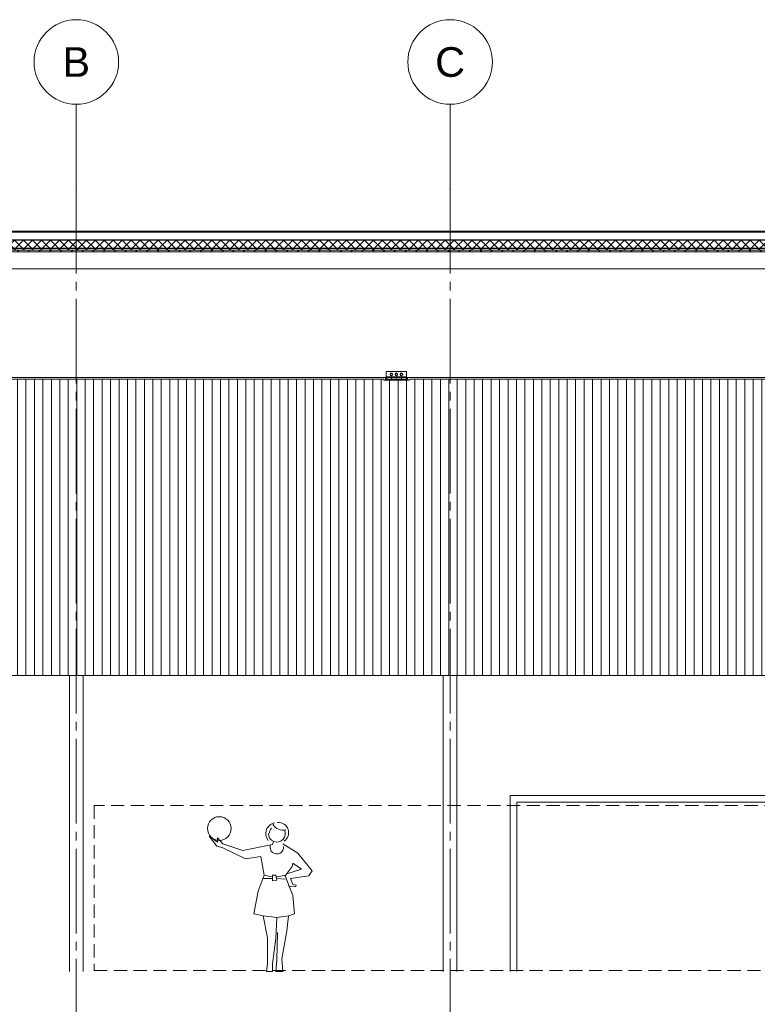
# Model space of a CAD drawing. Header units: millimetres. Extents: x -9479 to 359764, y -50700 to 13856.
# Tile 16 of 37: x 194706 to 203429, y -43588 to -31950. Entities that reach past the tile are written whole.
import ezdxf
from ezdxf.enums import TextEntityAlignment as Align

# ---------------------------------------------------------------- set-up
doc = ezdxf.new("R2010")
doc.units = ezdxf.units.MM
doc.header["$MEASUREMENT"] = 0
doc.linetypes.add('Streep-streepje', pattern=[1300, 1000, -100, 100, -100])
doc.linetypes.add('Streeplijn fijn', pattern=[234.119993, 155.999994, -78.119999])
for name, color, linetype in [('21 Buitenwanden', 7, 'Continuous'), ('23 Vloeren', 7, 'Continuous'), ('23 Vloeren Doorsnede-arcering', 7, 'Continuous'), ('23 Vloeren Laagscheidingslijnen', 7, 'Continuous'), ('28 Draagconstructies', 7, 'Continuous'), ('2D tek aankleding', 7, 'Continuous'), ('Info -  SO_VO 2D arcering', 7, 'Continuous'), ('New_21 Buitenwanden', 7, 'Continuous'), ('New_23 Vloeren', 7, 'Continuous'), ('New_23 Vloeren Doorsnede-arcering', 7, 'Continuous'), ('New_23 Vloeren Laagscheidingslijnen', 7, 'Continuous'), ('New_63 Verlichting', 7, 'Continuous'), ('New_63 Verlichting Laagscheidingslijnen', 7, 'Continuous'), ('New_Info Algemeen', 7, 'Continuous'), ('Stramien', 7, 'Continuous')]:
    doc.layers.add(name, color=color, linetype=linetype)
doc.styles.add('GENERATED_STYLE_7', font='Arial.ttf')
pattern_1 = [(45, (190880.924, -43200), (-53.033, 53.033), []), (135, (190880.924, -43200), (53.033, 53.033), [])]

# ---------------------------------------------------------------- blocks, each defined once
blk = doc.blocks.new('Section Element_99_2', base_point=(190881, -43200))
at = {"layer": '21 Buitenwanden', "color": 2, "linetype": 'Continuous', "lineweight": 0}
blk.add_line((212976, -39700), (191054, -39700), dxfattribs=at)
blk = doc.blocks.new('Section Element_117_2', base_point=(190881, -43200))
at = {"layer": '23 Vloeren Doorsnede-arcering', "linetype": 'Continuous', "lineweight": 0, "true_color": 0x000000}
h = blk.add_hatch(dxfattribs=at)
h.set_pattern_fill('Isolatie_ruit_0002', color=18, style=0, pattern_type=2)
h.set_pattern_definition(pattern_1)
h.paths.add_polyline_path([(210209, -34655), (190761, -34655), (190761, -34675), (210209, -34675)])
h = blk.add_hatch(dxfattribs=at)
h.set_pattern_fill('Naaldhout__01__0002', color=18, style=0, pattern_type=2)
h.set_pattern_definition([(45, (190880.92, -43200), (-63.6396, 63.6396), [])])
h.paths.add_polyline_path([(190761, -34694), (210209, -34694), (210209, -34675), (190761, -34675)])
at = {"layer": '23 Vloeren', "color": 9, "linetype": 'Continuous', "lineweight": 0, "flags": 128}
blk.add_lwpolyline([(212978, -34894), (210209, -34894), (191034, -34894)], dxfattribs=at)
at = {"layer": '23 Vloeren Laagscheidingslijnen', "color": 1, "linetype": 'Continuous', "lineweight": 0, "flags": 128}
for points in [[(213251, -34650), (210209, -34650), (190761, -34650)], [(213251, -34655), (210209, -34655), (190761, -34655)], [(213251, -34675), (210209, -34675), (190761, -34675)], [(213251, -34694), (210209, -34694), (190761, -34694)]]:
    blk.add_lwpolyline(points, dxfattribs=at)
blk = doc.blocks.new('Section Element_135_2', base_point=(190881, -43200))
at = {"layer": '28 Draagconstructies', "color": 1, "linetype": 'Continuous', "lineweight": 0}
for p, q in [((195296, -43200), (195296, -39700)), ((195456, -43200), (195456, -39700))]:
    blk.add_line(p, q, dxfattribs=at)
blk = doc.blocks.new('Section Element_160_2', base_point=(190881, -43200))
at = {"layer": '23 Vloeren', "color": 2, "linetype": 'Continuous', "lineweight": 0}
for p, q in [((199011, -36200), (193611, -36200)), ((199290, -36200), (199032, -36200)), ((204711, -36200), (199311, -36200))]:
    blk.add_line(p, q, dxfattribs=at)
at = {"layer": '23 Vloeren', "color": 2, "linetype": 'Continuous', "lineweight": 0, "flags": 128}
blk.add_lwpolyline([(212978, -36181), (210209, -36181), (191034, -36181)], dxfattribs=at)
blk = doc.blocks.new('Section Element_181_2', base_point=(190881, -43200))
at = {"layer": '28 Draagconstructies', "color": 1, "linetype": 'Continuous', "lineweight": 0}
blk.add_line((190761, -34450), (213251, -34450), dxfattribs=at)
blk = doc.blocks.new('Section Element_183_2', base_point=(190881, -43200))
at = {"layer": 'New_63 Verlichting', "color": 1, "linetype": 'Continuous', "lineweight": 0}
for p, q in [((199031, -36180), (199031, -36200)), ((199031, -36180), (199041, -36180)), ((199041, -36110), (199041, -36180)), ((199281, -36110), (199041, -36110)), ((199041, -36180), (199042, -36180)), ((199042, -36170), (199042, -36209)), ((199043, -36170), (199042, -36170)), ((199279, -36170), (199043, -36170)), ((199043, -36170), (199043, -36210)), ((199102, -36210), (199102, -36170)), ((199161, -36210), (199161, -36170)), ((199221, -36210), (199221, -36170)), ((199279, -36170), (199279, -36210)), ((199280, -36170), (199279, -36170)), ((199280, -36180), (199281, -36180)), ((199281, -36180), (199281, -36110)), ((199281, -36180), (199291, -36180)), ((199291, -36200), (199291, -36180)), ((199011, -36200), (199011, -36210)), ((199032, -36200), (199032, -36209)), ((199042, -36209), (199032, -36209)), ((199043, -36210), (199279, -36210)), ((199280, -36210), (199280, -36209)), ((199290, -36209), (199280, -36209)), ((199290, -36200), (199290, -36209)), ((199311, -36200), (199311, -36210))]:
    blk.add_line(p, q, dxfattribs=at)
at = {"layer": 'New_63 Verlichting', "color": 1, "linetype": 'Continuous', "lineweight": 0, "flags": 128}
for points in [[(199087, -36143), (199088, -36149), (199091, -36154), (199096, -36157), (199102, -36158), (199107, -36157), (199112, -36154), (199115, -36149), (199117, -36143), (199115, -36138), (199112, -36133), (199107, -36129), (199102, -36128), (199096, -36129), (199091, -36133), (199088, -36138)], [(199089, -36143), (199090, -36138), (199092, -36134), (199097, -36131), (199102, -36130), (199107, -36131), (199111, -36134), (199114, -36138), (199115, -36143), (199114, -36148), (199111, -36153), (199107, -36155), (199102, -36156), (199097, -36155), (199092, -36153), (199090, -36148)], [(199146, -36143), (199147, -36149), (199150, -36154), (199155, -36157), (199161, -36158), (199167, -36157), (199172, -36154), (199175, -36149), (199176, -36143), (199175, -36138), (199172, -36133), (199167, -36129), (199161, -36128), (199155, -36129), (199150, -36133), (199147, -36138)], [(199148, -36143), (199149, -36138), (199152, -36134), (199156, -36131), (199161, -36130), (199166, -36131), (199170, -36134), (199173, -36138), (199174, -36143), (199173, -36148), (199170, -36153), (199166, -36155), (199161, -36156), (199156, -36155), (199152, -36153), (199149, -36148)], [(199206, -36143), (199207, -36149), (199210, -36154), (199215, -36157), (199221, -36158), (199226, -36157), (199231, -36154), (199234, -36149), (199236, -36143), (199234, -36138), (199231, -36133), (199226, -36129), (199221, -36128), (199215, -36129), (199210, -36133), (199207, -36138)], [(199209, -36138), (199211, -36134), (199216, -36131), (199221, -36130), (199226, -36131), (199230, -36134), (199233, -36138), (199234, -36143), (199233, -36148), (199230, -36153), (199226, -36155), (199221, -36156), (199216, -36155), (199211, -36153), (199209, -36148), (199208, -36143)]]:
    blk.add_lwpolyline(points, close=True, dxfattribs=at)
for points in [[(199043, -36210), (199042, -36210), (199032, -36210), (199011, -36210)], [(199311, -36210), (199290, -36210), (199280, -36210), (199279, -36210)]]:
    blk.add_lwpolyline(points, dxfattribs=at)
at = {"layer": 'New_63 Verlichting Laagscheidingslijnen', "color": 1, "linetype": 'Continuous', "lineweight": 0}
blk.add_line((199280, -36209), (199280, -36170), dxfattribs=at)
blk = doc.blocks.new('Section Element_191_2', base_point=(190881, -43200))
at = {"layer": 'New_21 Buitenwanden', "color": 2, "linetype": 'Continuous', "lineweight": 0}
blk.add_line((213241, -34460), (190771, -34460), dxfattribs=at)
blk = doc.blocks.new('Section Element_204_2', base_point=(190881, -43200))
at = {"layer": '28 Draagconstructies', "color": 1, "linetype": 'Continuous', "lineweight": 0}
for p, q in [((199716, -43200), (199716, -39700)), ((199876, -43200), (199876, -39700))]:
    blk.add_line(p, q, dxfattribs=at)
blk = doc.blocks.new('Section Element_205_2', base_point=(190881, -43200))
at = {"layer": 'New_23 Vloeren', "color": 1, "linetype": 'Continuous', "lineweight": 0}
for p, q in [((200506, -41200), (200506, -41120)), ((200506, -41120), (200586, -41120)), ((203586, -41120), (200586, -41120)), ((200506, -43200), (200506, -41200)), ((200586, -43200), (200586, -41200)), ((203586, -41200), (200586, -41200))]:
    blk.add_line(p, q, dxfattribs=at)
blk = doc.blocks.new('*X299', base_point=(190881, -43200))
at = {"layer": 'New_23 Vloeren Doorsnede-arcering', "linetype": 'Continuous', "lineweight": 0, "true_color": 0x000000}
for points in [[(194781, -34553), (194781, -34555), (194931, -34555), (194931, -34553)], [(195081, -34553), (195081, -34555), (195231, -34555), (195231, -34553)], [(195381, -34553), (195381, -34555), (195531, -34555), (195531, -34553)], [(195681, -34553), (195681, -34555), (195831, -34555), (195831, -34553)], [(195981, -34553), (195981, -34555), (196131, -34555), (196131, -34553)], [(196281, -34553), (196281, -34555), (196431, -34555), (196431, -34553)], [(196581, -34553), (196581, -34555), (196731, -34555), (196731, -34553)], [(196881, -34553), (196881, -34555), (197031, -34555), (197031, -34553)], [(197181, -34553), (197181, -34555), (197331, -34555), (197331, -34553)], [(197481, -34553), (197481, -34555), (197631, -34555), (197631, -34553)], [(197781, -34553), (197781, -34555), (197931, -34555), (197931, -34553)], [(198081, -34553), (198081, -34555), (198231, -34555), (198231, -34553)], [(198381, -34553), (198381, -34555), (198531, -34555), (198531, -34553)], [(198681, -34553), (198681, -34555), (198831, -34555), (198831, -34553)], [(198981, -34553), (198981, -34555), (199131, -34555), (199131, -34553)], [(199281, -34553), (199281, -34555), (199431, -34555), (199431, -34553)], [(199581, -34553), (199581, -34555), (199731, -34555), (199731, -34553)], [(199881, -34553), (199881, -34555), (200031, -34555), (200031, -34553)], [(200181, -34553), (200181, -34555), (200331, -34555), (200331, -34553)], [(200481, -34553), (200481, -34555), (200631, -34555), (200631, -34553)], [(200781, -34553), (200781, -34555), (200931, -34555), (200931, -34553)], [(201081, -34553), (201081, -34555), (201231, -34555), (201231, -34553)], [(201381, -34553), (201381, -34555), (201531, -34555), (201531, -34553)], [(201681, -34553), (201681, -34555), (201831, -34555), (201831, -34553)], [(201981, -34553), (201981, -34555), (202131, -34555), (202131, -34553)], [(202281, -34553), (202281, -34555), (202431, -34555), (202431, -34553)], [(202581, -34553), (202581, -34555), (202731, -34555), (202731, -34553)], [(202881, -34553), (202881, -34555), (203031, -34555), (203031, -34553)], [(203181, -34553), (203181, -34555), (203331, -34555), (203331, -34553)]]:
    blk.add_hatch(color=18, dxfattribs=at).paths.add_polyline_path(points)
blk = doc.blocks.new('Section Element_259_2', base_point=(190881, -43200))
at = {"layer": 'New_23 Vloeren Doorsnede-arcering', "linetype": 'Continuous', "lineweight": 0, "true_color": 0x000000}
h = blk.add_hatch(dxfattribs=at)
h.set_pattern_fill('Isolatie_ruit_0002', color=18, style=0, pattern_type=2)
h.set_pattern_definition(pattern_1)
h.paths.add_polyline_path([(190761, -34555), (190761, -34650), (210209, -34650), (210209, -34555), (190771, -34555)])
at = {"layer": 'New_23 Vloeren', "color": 1, "linetype": 'Continuous', "lineweight": 0, "flags": 128}
blk.add_lwpolyline([(213241, -34553), (210209, -34553), (190771, -34553)], dxfattribs=at)
at = {"layer": 'New_23 Vloeren Laagscheidingslijnen', "color": 1, "linetype": 'Continuous', "lineweight": 0, "flags": 128}
blk.add_lwpolyline([(213251, -34555), (213241, -34555), (210209, -34555), (190771, -34555), (190761, -34555)], dxfattribs=at)
at = {"layer": 'New_23 Vloeren', "lineweight": 0}
blk.add_blockref('*X299', (190881, -43200), dxfattribs=at)
blk = doc.blocks.new('Standard grid marker[14]_2', base_point=(195376, -32950))
at = {"layer": 'Stramien', "color": 9, "linetype": 'Streep-streepje', "lineweight": 0}
for q in [(195376, -32950), (195376, -48700)]:
    blk.add_line((195376, -33950), q, dxfattribs=at)
at = {"layer": 'Stramien', "color": 2, "linetype": 'Continuous', "lineweight": 0, "flags": 128}
blk.add_lwpolyline([(195376, -32950, 1), (195376, -31950, 1)], format="xyb", close=True, dxfattribs=at)
at = {"layer": 'Stramien', "color": 9, "linetype": 'Streep-streepje', "lineweight": 0}
blk.add_point((195376, -33950), dxfattribs=at)
blk.add_point((195376, -33950), dxfattribs=at)
at = {"layer": 'Stramien', "color": 2, "lineweight": 0, "style": 'GENERATED_STYLE_7'}
for tag, p in [('AC_MarkerText_1_0', (195376, -32275)), ('AC_MarkerText_1_1', (195376, -50025))]:
    blk.add_attdef(tag, text='', height=350, rotation=360, dxfattribs=at).set_placement(p, align=Align.TOP_CENTER)
blk = doc.blocks.new('Standard grid marker[15]_2', base_point=(199796, -32950))
at = {"layer": 'Stramien', "color": 9, "linetype": 'Streep-streepje', "lineweight": 0}
for q in [(199796, -32950), (199796, -48700)]:
    blk.add_line((199796, -33950), q, dxfattribs=at)
at = {"layer": 'Stramien', "color": 2, "linetype": 'Continuous', "lineweight": 0, "flags": 128}
blk.add_lwpolyline([(199796, -32950, 1), (199796, -31950, 1)], format="xyb", close=True, dxfattribs=at)
at = {"layer": 'Stramien', "color": 9, "linetype": 'Streep-streepje', "lineweight": 0}
blk.add_point((199796, -33950), dxfattribs=at)
blk.add_point((199796, -33950), dxfattribs=at)
at = {"layer": 'Stramien', "color": 2, "lineweight": 0, "style": 'GENERATED_STYLE_7'}
for tag, p in [('AC_MarkerText_1_0', (199796, -32275)), ('AC_MarkerText_1_1', (199796, -50025))]:
    blk.add_attdef(tag, text='', height=350, rotation=360, dxfattribs=at).set_placement(p, align=Align.TOP_CENTER)
blk = doc.blocks.new('2D Vrouw met bal 27 KM[20]_2', base_point=(197817, -43200))
at = {"layer": '2D tek aankleding', "color": 1, "linetype": 'Continuous', "lineweight": 0}
for p, q in [((197047, -41670), (196947, -41600)), ((196947, -41600), (197037, -41720)), ((197107, -41690), (197047, -41620)), ((197047, -41620), (197047, -41670)), ((197707, -41660), (197697, -41700)), ((197037, -41720), (197107, -41740)), ((197347, -41770), (197107, -41690)), ((197107, -41740), (197377, -41870)), ((197697, -41700), (197347, -41770)), ((197817, -41690), (197997, -41800)), ((197377, -41870), (197557, -41840)), ((197557, -41840), (197597, -42060)), ((197997, -41800), (198167, -42010)), ((197927, -41960), (197847, -42070)), ((198037, -41990), (197877, -42040)), ((197927, -41960), (197937, -41920)), ((197937, -41920), (198037, -41990)), ((198167, -42010), (198127, -42070)), ((197597, -42060), (197527, -42250)), ((197697, -42100), (197587, -42100)), ((197697, -42080), (197597, -42060)), ((197697, -42130), (197697, -42060)), ((197697, -42060), (197737, -42060)), ((197747, -42120), (197697, -42130)), ((197737, -42060), (197747, -42120)), ((197747, -42080), (197857, -42060)), ((197747, -42100), (197847, -42110)), ((197847, -42070), (197937, -42300)), ((198127, -42070), (197907, -42100)), ((197907, -42100), (197937, -42170)), ((197967, -42200), (197887, -42190)), ((197937, -42170), (197977, -42180)), ((197977, -42180), (197967, -42200)), ((197527, -42250), (197477, -42520)), ((197937, -42300), (197957, -42520)), ((197477, -42520), (197587, -42540)), ((197587, -42540), (197637, -42800)), ((197747, -42560), (197587, -42540)), ((197737, -42810), (197747, -42560)), ((197887, -42540), (197747, -42560)), ((197887, -42540), (197867, -42720)), ((197957, -42520), (197887, -42540)), ((197637, -42800), (197637, -43110)), ((197697, -43110), (197737, -42810)), ((197747, -43060), (197757, -42740)), ((197867, -42720), (197807, -43050)), ((197807, -43050), (197817, -43200)), ((197637, -43110), (197627, -43200)), ((197697, -43200), (197697, -43110)), ((197737, -43200), (197747, -43060)), ((197627, -43200), (197697, -43200)), ((197817, -43200), (197737, -43200))]:
    blk.add_line(p, q, dxfattribs=at)
blk.add_circle((197067, -41510), 140, dxfattribs=at)
for centre, radius, start, end in [((197747, -41570), 130, 103, 218), ((197747, -41570), 100, 180, 27), ((197747, -41570), 90, 135, 180), ((197817, -41400), 130, 206, 287), ((197767, -41560), 120, 303, 95), ((197747, -41730), 80, 165, 6)]:
    blk.add_arc(centre, radius, start, end, dxfattribs=at)

msp = doc.modelspace()

# ---------------------------------------------------------------- hatches: boundary and pattern name
at = {"layer": 'Info -  SO_VO 2D arcering', "linetype": 'Continuous', "lineweight": 0, "true_color": 0x778488}
h = msp.add_hatch(dxfattribs=at)
h.set_pattern_fill('Lijnen_vert_100_0002', color=8, style=0, pattern_type=2)
h.set_pattern_definition([(90, (190880.92, -43200), (-100, 0), [])])
h.paths.add_polyline_path([(191038, -36200), (212978, -36200), (212978, -39700), (191038, -39700)])

# ---------------------------------------------------------------- linework, layer by layer
at = {"layer": 'New_Info Algemeen', "color": 2, "linetype": 'Streeplijn fijn', "lineweight": 0}
msp.add_lwpolyline([(208585, -41238), (195586, -41238), (195586, -43188), (208585, -43188)], close=True, dxfattribs=at)

# ---------------------------------------------------------------- block references
at = {"layer": '21 Buitenwanden', "lineweight": 0}
msp.add_blockref('Section Element_99_2', (190881, -43200), dxfattribs=at)
at = {"layer": '23 Vloeren', "lineweight": 0}
for name in ['Section Element_117_2', 'Section Element_160_2']:
    msp.add_blockref(name, (190881, -43200), dxfattribs=at)
at = {"layer": '28 Draagconstructies', "lineweight": 0}
for name in ['Section Element_181_2', 'Section Element_135_2', 'Section Element_204_2']:
    msp.add_blockref(name, (190881, -43200), dxfattribs=at)
at = {"layer": '2D tek aankleding', "color": 7, "linetype": 'Continuous', "lineweight": 0}
msp.add_blockref('2D Vrouw met bal 27 KM[20]_2', (197817, -43200), dxfattribs=at)
at = {"layer": 'New_21 Buitenwanden', "lineweight": 0}
msp.add_blockref('Section Element_191_2', (190881, -43200), dxfattribs=at)
at = {"layer": 'New_23 Vloeren', "lineweight": 0}
for name in ['Section Element_259_2', 'Section Element_205_2']:
    msp.add_blockref(name, (190881, -43200), dxfattribs=at)
at = {"layer": 'New_63 Verlichting', "lineweight": 0}
msp.add_blockref('Section Element_183_2', (190881, -43200), dxfattribs=at)
at = {"layer": 'Stramien', "color": 1, "linetype": 'Continuous', "lineweight": 0}
ref = msp.add_blockref('Standard grid marker[14]_2', (195376, -32950), dxfattribs=at)
ref.add_attrib('AC_MarkerText_1', 'B', dxfattribs={"color": 2, "lineweight": 0, "height": 350, "rotation": 360, "style": 'GENERATED_STYLE_7'}).set_placement((195376, -32275), align=Align.TOP_CENTER)
ref = msp.add_blockref('Standard grid marker[15]_2', (199796, -32950), dxfattribs=at)
ref.add_attrib('AC_MarkerText_1', 'C', dxfattribs={"color": 2, "lineweight": 0, "height": 350, "rotation": 360, "style": 'GENERATED_STYLE_7'}).set_placement((199796, -32275), align=Align.TOP_CENTER)

doc.saveas('drawing.dxf')
